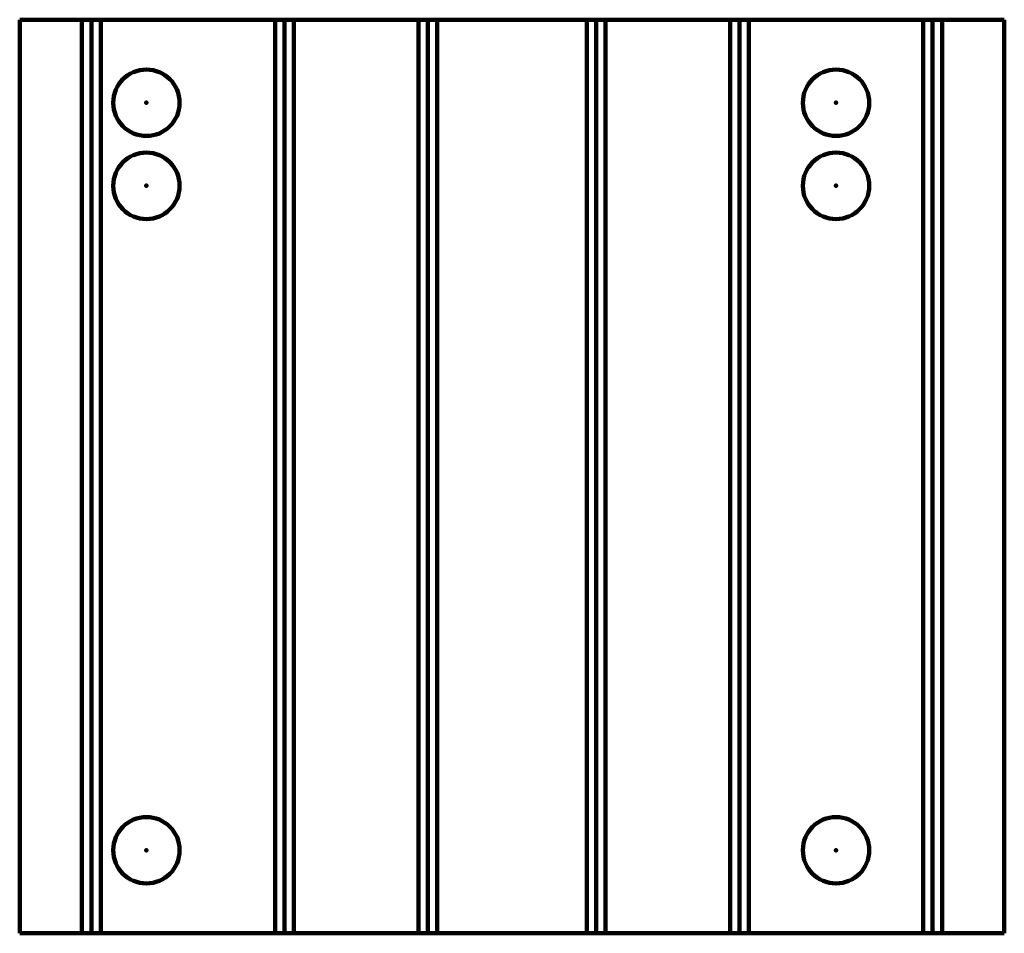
# Model space of a CAD drawing. Extents: x -88 to 31, y -110 to 0.
import ezdxf

# ---------------------------------------------------------------- set-up
doc = ezdxf.new("R2010")
doc.units = 0
for name, color, linetype, lineweight in [('IV_ARC_CENTERS', 7, 'Continuous', 100), ('IV_BEND', 7, 'Continuous', 100), ('IV_BEND_DOWN', 7, 'Continuous', 100), ('IV_INTERIOR_PROFILES', 7, 'Continuous', 100), ('IV_OUTER_PROFILE', 7, 'Continuous', 100), ('IV_TANGENT', 7, 'Continuous', 100)]:
    doc.layers.add(name, color=color, linetype=linetype, lineweight=lineweight)

msp = doc.modelspace()

# ---------------------------------------------------------------- linework, layer by layer
at = {"layer": 'IV_ARC_CENTERS'}
for p in [(-72.55, -10), (10.5, -10), (-72.55, -20), (10.5, -20), (-72.55, -100), (10.5, -100)]:
    msp.add_point(p, dxfattribs=at)
at = {"layer": 'IV_BEND'}
for p, q in [((-55.92, 0), (-55.92, -110)), ((-1.13, 0), (-1.13, -110))]:
    msp.add_line(p, q, dxfattribs=at)
at = {"layer": 'IV_BEND_DOWN'}
for p, q in [((22.13, 0), (22.13, -110)), ((-79.18, 0), (-79.18, -110)), ((-38.65, 0), (-38.65, -110)), ((-18.39, -110), (-18.39, 0))]:
    msp.add_line(p, q, dxfattribs=at)
at = {"layer": 'IV_INTERIOR_PROFILES'}
for centre in [(-72.55, -10), (10.5, -10), (-72.55, -20), (10.5, -20), (-72.55, -100), (10.5, -100)]:
    msp.add_circle(centre, 4, dxfattribs=at)
at = {"layer": 'IV_OUTER_PROFILE'}
for p, q in [((-87.81, 0), (30.76, 0)), ((30.76, -110), (30.76, 0)), ((-87.81, 0), (-87.81, -110)), ((30.76, -110), (-87.81, -110))]:
    msp.add_line(p, q, dxfattribs=at)
at = {"layer": 'IV_TANGENT'}
for p, q in [((0, -110), (0, 0)), ((21, -110), (21, 0)), ((23.26, -110), (23.26, 0)), ((-80.31, 0), (-80.31, -110)), ((-78.05, 0), (-78.05, -110)), ((-57.05, 0), (-57.05, -110)), ((-54.79, 0), (-54.79, -110)), ((-39.79, 0), (-39.79, -110)), ((-37.52, 0), (-37.52, -110)), ((-19.52, -110), (-19.52, 0)), ((-17.26, -110), (-17.26, 0)), ((-2.26, -110), (-2.26, 0))]:
    msp.add_line(p, q, dxfattribs=at)

doc.saveas('drawing.dxf')
